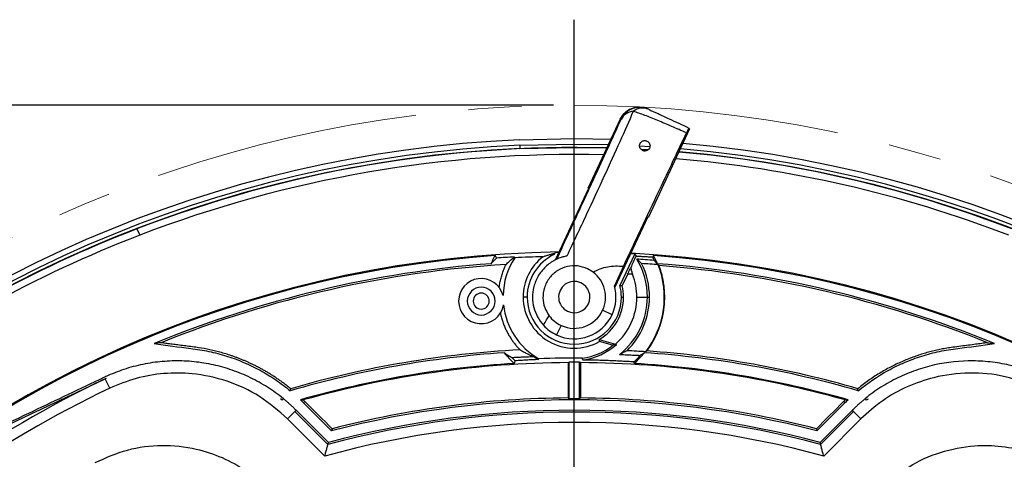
# Model space of a CAD drawing. Header units: millimetres. Extents: x 0 to 594, y 0 to 420.
# Tile 54 of 60: x 367 to 415, y 314 to 335. Entities that reach past the tile are written whole.
import ezdxf

# ---------------------------------------------------------------- set-up
doc = ezdxf.new("R2010")
doc.units = ezdxf.units.MM
doc.linetypes.add('CENTERX2', pattern=[20.32, 12.7, -2.54, 2.54, -2.54])
doc.layers.add('SLD-0', color=7, linetype='Continuous')
doc.styles.add('SLDTEXTSTYLE0', font='TXT', dxfattribs={"width": 0.75})
doc.dimstyles.new('SLDDIMSTYLE2', dxfattribs={"dimtxt": 3.5, "dimasz": 3.2, "dimexe": 0, "dimexo": 0.0625, "dimgap": 0.875, "dimtad": 1, "dimdec": 1, "dimlfac": 3, "dimrnd": 1e-09, "dimzin": 12, "dimdsep": 46, "dimtxsty": 'SLDTEXTSTYLE0', "dimsah": 1, "dimcen": 0.09, "dimadec": 0, "dimazin": 3, "dimtfac": 1, "dimtdec": 1, "dimtofl": 0, "dimtmove": 0, "dimatfit": 3, "dimfxl": 1, "dimfrac": 2, "dimtolj": 1, "dimtzin": 12, "dimarcsym": 0})

# ---------------------------------------------------------------- blocks, each defined once
blk = doc.blocks.new('_D_6')
at = {"layer": 'SLD-0', "color": 7, "transparency": 16777216}
for p, q in [((393.004, 331.244), (321.505, 331.244)), ((322.505, 210.524), (322.505, 331.244)), ((310.681, 276.702), (310.681, 277.769)), ((310.681, 277.769), (316.237, 277.769)), ((316.237, 277.769), (316.237, 276.702)), ((310.681, 265.065), (310.681, 263.999)), ((316.237, 263.999), (316.237, 265.065)), ((310.681, 263.999), (316.237, 263.999)), ((393.004, 210.524), (321.505, 210.524))]:
    blk.add_line(p, q, dxfattribs=at)
for points in [[(322.505, 331.244), (321.955, 328.044), (323.055, 328.044)], [(322.505, 210.524), (323.055, 213.724), (321.955, 213.724)]]:
    blk.add_solid(points, dxfattribs=at)
at = {"layer": 'SLD-0', "color": 7, "transparency": 16777216, "char_height": 3.5, "attachment_point": 1, "rotation": 90, "style": 'SLDTEXTSTYLE0'}
for s, insert in [('362.2', (317.993, 267.704)), ('14.26', (311.726, 265.065)), ('%%c', (317.993, 262.426))]:
    blk.add_mtext(s, dxfattribs=dict(at, insert=insert))
blk = doc.blocks.new('SW_CENTERMARKSYMBOL_1')
at = {"layer": 'SLD-0', "color": 0}
blk.add_line((0, 1.667), (0, 64.463), dxfattribs=at)

msp = doc.modelspace()

# ---------------------------------------------------------------- linework, layer by layer
at = {"color": 7, "linetype": 'Continuous', "lineweight": 25}
for p, q in [((396.208, 330.585), (394.659, 327.262)), ((396.245, 330.568), (396.208, 330.585)), ((397.574, 325.902), (399.547, 330.132)), ((391.394, 329.325), (391.401, 329.169)), ((397.138, 329.3), (397.627, 329.271)), ((397.228, 329.137), (397.514, 329.121)), ((397.273, 329.125), (397.485, 329.113)), ((393.103, 323.836), (394.693, 327.246)), ((394.659, 327.262), (394.693, 327.246)), ((395.95, 322.509), (397.54, 325.918)), ((397.54, 325.918), (397.574, 325.902)), ((373.034, 325.318), (373.175, 325.015)), ((393.07, 324.149), (393.088, 324.189)), ((396.902, 324.118), (396.194, 322.599)), ((396.902, 324.118), (396.706, 324.128)), ((394.903, 323.251), (394.637, 323.41)), ((396.363, 323.53), (395.927, 322.597)), ((396.303, 322.588), (396.567, 323.154)), ((391.746, 322.05), (391.555, 322.05)), ((396.262, 322.05), (396.365, 322.05)), ((397.004, 322.05), (397.508, 322.05)), ((397.508, 322.05), (397.609, 322.05)), ((395.816, 321.205), (395.363, 321.416)), ((393.37, 320.691), (393.158, 320.238)), ((395.198, 320.014), (395.977, 319.791)), ((395.844, 319.738), (395.21, 319.92)), ((393.754, 317.169), (393.754, 318.93)), ((394.254, 317.169), (394.254, 318.93)), ((371.736, 317.678), (371.521, 318.13)), ((380.005, 317.109), (379.918, 317.165)), ((380.005, 317.109), (380.063, 317.179)), ((407.944, 317.179), (408.002, 317.109)), ((408.087, 317.164), (408.002, 317.109)), ((381.092, 317.044), (381.028, 316.98)), ((382.371, 315.636), (381.028, 316.98)), ((406.979, 316.98), (405.636, 315.636)), ((406.915, 317.044), (406.979, 316.98)), ((380.262, 316.214), (380.615, 316.567)), ((382.047, 314.428), (380.262, 316.214)), ((380.615, 316.567), (380.675, 316.627)), ((380.615, 316.567), (382.196, 314.987)), ((380.675, 316.627), (382.221, 315.08)), ((405.786, 315.08), (407.332, 316.627)), ((405.811, 314.987), (407.392, 316.567)), ((407.745, 316.214), (405.96, 314.428)), ((407.392, 316.567), (407.332, 316.627)), ((407.745, 316.214), (407.392, 316.567))]:
    msp.add_line(p, q, dxfattribs=at)
at = {"color": 7, "linetype": 'Continuous', "lineweight": 25, "flags": 128}
for points in [[(391.382, 329.592), (394.018, 329.65), (395.76, 329.624)], [(391.394, 329.325), (394.018, 329.384), (395.638, 329.361)], [(391.401, 329.169), (394.018, 329.227), (395.565, 329.206)], [(390.201, 324.039), (390.245, 323.972), (390.28, 323.92)], [(391.13, 323.973), (391.144, 323.949), (391.155, 323.93)], [(393.269, 324.192), (393.186, 324.191), (393.088, 324.189)], [(396.902, 324.118), (396.937, 324.061), (396.963, 324.016)], [(397.806, 324.039), (397.781, 324.001), (397.762, 323.972)], [(396.303, 322.588), (396.242, 322.594), (396.194, 322.599)], [(395.198, 320.014), (395.205, 319.961), (395.21, 319.92)], [(392.29, 319.055), (392.296, 319.076), (392.3, 319.093)], [(394.407, 319.034), (394.404, 319.083), (394.401, 319.121)], [(391.17, 318.996), (391.144, 318.924), (391.124, 318.868)], [(393.709, 318.908), (393.709, 318.696), (393.709, 318.485), (393.709, 318.273), (393.709, 318.061), (393.708, 317.849), (393.708, 317.637), (393.708, 317.426), (393.708, 317.214)], [(393.709, 318.908), (393.734, 318.921), (393.754, 318.93)], [(394.298, 318.908), (394.273, 318.921), (394.254, 318.93)], [(394.298, 318.908), (394.298, 318.696), (394.298, 318.485), (394.298, 318.273), (394.299, 318.061), (394.299, 317.849), (394.299, 317.637), (394.299, 317.426), (394.299, 317.214)], [(396.883, 318.868), (396.868, 318.909), (396.857, 318.941)], [(380.393, 317.556), (380.404, 317.612), (380.414, 317.656)], [(407.614, 317.556), (407.603, 317.612), (407.594, 317.656)], [(393.708, 317.214), (393.733, 317.189), (393.754, 317.169)], [(394.299, 317.214), (394.274, 317.189), (394.254, 317.169)], [(380.876, 317.127), (380.954, 317.123), (381.015, 317.119)], [(381.092, 317.044), (381.255, 316.881), (381.419, 316.717), (381.582, 316.554), (381.746, 316.391), (381.909, 316.228), (382.073, 316.065), (382.236, 315.901), (382.399, 315.738)], [(405.608, 315.738), (405.771, 315.901), (405.935, 316.065), (406.098, 316.228), (406.261, 316.391), (406.425, 316.554), (406.588, 316.717), (406.752, 316.881), (406.915, 317.044)], [(407.131, 317.127), (407.053, 317.123), (406.992, 317.119)], [(382.399, 315.738), (382.384, 315.681), (382.371, 315.636)], [(405.608, 315.738), (405.623, 315.681), (405.636, 315.636)], [(382.196, 314.987), (382.209, 315.035), (382.221, 315.08)], [(405.811, 314.987), (405.798, 315.035), (405.786, 315.08)]]:
    msp.add_lwpolyline(points, dxfattribs=at)
at = {"color": 7, "linetype": 'Continuous', "lineweight": 25}
for centre, radius, start, end in [((397.151, 330.145), 1, 65.0011, 155.0011), ((396.891, 330.226), 0.731, 94.6043, 152.1039), ((397.288, 330.359), 0.75, 67.5289, 127.4193), ((394.004, 270.884), 58.767, 92.55717, 174.91297), ((394.004, 270.884), 58.767, 358.2868, 84.91297), ((394.004, 270.884), 58.5, 92.55717, 175.00761), ((394.004, 270.884), 58.343, 92.55717, 175.06381), ((394.004, 270.884), 58.333, 88.47011, 111.06806), ((394.004, 270.884), 58.333, 68.93194, 85.06723), ((394.004, 270.884), 58.343, 2.55717, 85.06381), ((394.004, 270.884), 58.5, 358.39926, 85.00761), ((394.004, 270.884), 58, 88.61316, 111.04543), ((394.004, 270.884), 58, 68.95457, 85.18756), ((394.004, 270.884), 58.333, 111.06806, 118.93194), ((394.004, 270.884), 58, 111.04543, 118.95457), ((394.004, 270.884), 53.332, 90.7797, 177.0867), ((394.004, 270.884), 53.291, 94.0919, 175.9081), ((394.004, 322.05), 4.291, 152.3891, 158.1033), ((394.004, 270.884), 53.167, 93.098, 94.0162), ((394.004, 322.05), 3.413, 146.5845, 178.6212), ((394.004, 270.884), 53.123, 91.6187, 93.0742), ((394.004, 322.05), 2.449, 127.7957, 180), ((394.004, 322.05), 2.258, 115.1416, 180), ((394.004, 270.884), 53.332, 0.7797, 87.0867), ((394.004, 322.05), 3.505, 0, 31.2842), ((394.004, 322.05), 4.221, 24.5402, 27.0761), ((394.004, 270.884), 53.291, 4.0919, 85.9081), ((394.004, 322.05), 4.291, 21.8967, 27.6109), ((394.004, 270.884), 52.917, 94.3154, 112.3736), ((394.004, 270.884), 52.83, 93.5499, 112.0193), ((394.004, 270.884), 52.871, 85.6322, 86.4997), ((394.004, 322.05), 3.605, 0, 26.4413), ((394.004, 322.05), 4.315, 322.538, 21.0583), ((394.004, 270.884), 52.917, 67.6264, 85.6846), ((394.004, 270.884), 52.83, 67.9807, 85.5878), ((389.544, 321.856), 1.083, 14.8054, 180), ((394.004, 322.05), 0.75, 65, 245), ((394.004, 322.05), 1.5, 335, 53.177), ((394.004, 270.884), 52.333, 86.9394, 87.1925), ((394.004, 322.05), 3, 0, 21.3465), ((389.544, 321.856), 0.667, 0, 180), ((394.004, 322.05), 0.75, 245, 65), ((394.004, 322.05), 2, 335, 15.8656), ((394.004, 322.05), 2.258, 0, 14.0569), ((394.004, 322.05), 2.361, 0, 13.1595), ((389.544, 321.856), 1.083, 180, 350.1946), ((389.544, 321.856), 0.667, 180, 0), ((389.544, 321.856), 0.383, 0, 180), ((389.544, 321.856), 0.383, 180, 0), ((394.004, 322.05), 2.449, 180, 299.5171), ((394.004, 322.05), 2.258, 180, 0), ((394.004, 322.05), 2.361, 300.3988, 0), ((394.004, 322.05), 3, 311.1248, 0), ((394.004, 322.05), 3.505, 308.2352, 0), ((394.004, 322.05), 3.605, 314.5427, 0), ((394.004, 322.05), 3.413, 186.3788, 240.0534), ((394.004, 322.05), 1.5, 245, 335), ((394.004, 322.05), 1.5, 216.5639, 245), ((394.004, 322.05), 2, 245, 335), ((394.004, 322.05), 2, 222.4404, 245), ((394.004, 270.884), 48.707, 93.0592, 106.2015), ((394.004, 322.05), 2.956, 277.7347, 308.5183), ((394.004, 322.05), 3.043, 277.6154, 311.6609), ((394.004, 270.884), 48.616, 93.9658, 106.2579), ((394.004, 322.05), 4.291, 218.4176, 227.8638), ((394.004, 322.05), 4.167, 223.9754, 227.1474), ((394.004, 322.05), 3.451, 235.7286, 240.2327), ((394.004, 270.884), 48.239, 89.5275, 92.0241), ((394.004, 270.884), 48.663, 85.9643, 87.0213), ((394.004, 322.05), 4.221, 312.5383, 318.5284), ((394.004, 322.05), 4.291, 312.1362, 321.5824), ((394.004, 270.884), 48.616, 73.7421, 86.0342), ((394.004, 270.884), 48.707, 73.7985, 85.9003), ((394.004, 270.884), 48.071, 93.4337, 105.8479), ((394.004, 270.884), 48.025, 90.3511, 105.6908), ((394.004, 270.884), 48.047, 89.7019, 90.2981), ((394.004, 270.884), 48.025, 74.3092, 89.6489), ((394.004, 270.884), 48.071, 74.1522, 86.5663), ((394.004, 270.884), 52.323, 115.448, 154.552), ((394.004, 270.884), 51.823, 115.448, 154.552), ((394.004, 270.884), 46.331, 90.3656, 104.5048), ((394.004, 270.884), 46.286, 89.6905, 90.3095), ((394.004, 270.884), 46.331, 75.4952, 89.6344), ((394.004, 270.884), 46.239, 75.4299, 104.5701), ((394.004, 270.884), 45.656, 75.0121, 104.9879), ((394.004, 270.884), 45.74, 75.0727, 104.9273), ((394.004, 270.884), 45.156, 74.6466, 105.3534)]:
    msp.add_arc(centre, radius, start, end, dxfattribs=at)
for points, knots in [([(396.832, 330.954), (396.626, 330.485), (396.213, 329.545), (395.443, 327.854), (394.591, 326.013), (393.963, 324.684), (393.649, 324.019)], [0, 0, 0, 0, 0.250431, 0.501116, 0.75018, 1, 1, 1, 1]), ([(396.208, 330.585), (396.284, 330.706), (396.442, 330.958), (396.829, 331.147), (397.217, 331.182), (397.433, 331.105), (397.537, 331.069)], [0, 0, 0, 0, 0.270257, 0.562423, 0.789733, 1, 1, 1, 1]), ([(399.385, 329.919), (399.148, 330.024), (398.674, 330.233), (398.001, 330.519), (397.37, 330.774), (397.013, 330.894), (396.832, 330.954)], [0, 0, 0, 0, 0.247904, 0.496068, 0.745168, 1, 1, 1, 1]), ([(397.574, 331.051), (397.716, 330.985), (397.999, 330.853), (398.642, 330.553), (399.175, 330.305), (399.501, 330.153)], [0, 0, 0, 0, 0.281567, 0.561013, 1, 1, 1, 1]), ([(393.167, 323.867), (393.5, 324.587), (394.165, 326.025), (395.003, 327.846), (395.704, 329.377), (396.065, 330.171), (396.245, 330.568)], [0, 0, 0, 0, 0.279631, 0.558708, 0.779098, 1, 1, 1, 1]), ([(396.363, 323.53), (396.68, 324.205), (397.314, 325.555), (398.128, 327.278), (398.824, 328.745), (399.198, 329.527), (399.385, 329.919)], [0, 0, 0, 0, 0.279967, 0.55992, 0.779963, 1, 1, 1, 1]), ([(399.501, 330.153), (399.495, 330.143), (399.482, 330.122), (399.417, 329.986), (399.385, 329.919)], [0, 0, 0, 0, 0.500068, 1, 1, 1, 1]), ([(397.279, 329.074), (397.25, 329.093), (397.192, 329.129), (397.158, 329.191), (397.14, 329.244), (397.131, 329.299), (397.14, 329.372), (397.173, 329.442), (397.219, 329.491), (397.265, 329.523), (397.319, 329.545), (397.378, 329.553), (397.438, 329.548), (397.472, 329.534), (397.49, 329.527)], [0, 0, 0, 0, 0.124631, 0.249226, 0.295927, 0.374298, 0.498834, 0.623497, 0.690006, 0.748942, 0.812834, 0.874376, 0.934308, 1, 1, 1, 1]), ([(397.49, 329.527), (397.515, 329.512), (397.573, 329.477), (397.62, 329.399), (397.639, 329.312), (397.628, 329.223), (397.585, 329.141), (397.517, 329.084), (397.45, 329.057), (397.39, 329.049), (397.331, 329.054), (397.297, 329.067), (397.279, 329.074)], [0, 0, 0, 0, 0.1082065, 0.2495034, 0.3742909, 0.4993348, 0.6401539, 0.7487706, 0.8133711, 0.8742482, 0.9346587, 1, 1, 1, 1]), ([(390.022, 323.651), (390.043, 323.674), (390.084, 323.72), (390.149, 323.787), (390.213, 323.854), (390.258, 323.898), (390.28, 323.92)], [0, 0, 0, 0, 0.257404, 0.509872, 0.757404, 1, 1, 1, 1]), ([(390.732, 323.613), (390.758, 323.638), (390.808, 323.688), (390.886, 323.762), (390.966, 323.834), (391.047, 323.904), (391.103, 323.95), (391.13, 323.973)], [0, 0, 0, 0, 0.21072, 0.416079, 0.616079, 0.810719, 1, 1, 1, 1]), ([(393.649, 324.019), (393.583, 324.005), (393.501, 323.988), (393.416, 323.962), (393.395, 323.955), (393.389, 323.954), (393.388, 323.953), (393.387, 323.953), (393.302, 323.926), (393.052, 323.826), (392.741, 323.622), (392.469, 323.345), (392.291, 323.098), (392.151, 322.825), (392.03, 322.457), (391.983, 322.021), (392.051, 321.543), (392.218, 321.094), (392.425, 320.832), (392.528, 320.701)], [0, 0, 0, 0, 0.046877, 0.05871, 0.061723, 0.062504, 0.062713, 0.062791, 0.062801, 0.125145, 0.249968, 0.312679, 0.375407, 0.43822, 0.501044, 0.626042, 0.750572, 0.875485, 1, 1, 1, 1]), ([(392.503, 323.985), (392.526, 323.994), (392.572, 324.01), (392.643, 324.033), (392.713, 324.055), (392.784, 324.077), (392.855, 324.097), (392.926, 324.115), (392.996, 324.133), (393.046, 324.144), (393.07, 324.149)], [0, 0, 0, 0, 0.150597, 0.29388, 0.429849, 0.558504, 0.679846, 0.793876, 0.900594, 1, 1, 1, 1]), ([(396.963, 324.016), (396.92, 323.921), (396.836, 323.737), (396.75, 323.549), (396.708, 323.459)], [0, 0, 0, 0, 0.520085, 1, 1, 1, 1]), ([(396.963, 324.016), (397.026, 324.013), (397.154, 324.007), (397.349, 323.996), (397.553, 323.985), (397.691, 323.976), (397.762, 323.972)], [0, 0, 0, 0, 0.23126, 0.475001, 0.731243, 1, 1, 1, 1]), ([(397.843, 323.803), (397.696, 323.816), (397.418, 323.84), (397.133, 323.861), (396.999, 323.87)], [0, 0, 0, 0, 0.526535, 1, 1, 1, 1]), ([(397.232, 323.656), (397.206, 323.68), (397.156, 323.729), (397.079, 323.8), (397.025, 323.847), (396.999, 323.87)], [0, 0, 0, 0, 0.342765, 0.676098, 1, 1, 1, 1]), ([(390.407, 322.51), (390.413, 322.549), (390.423, 322.625), (390.443, 322.739), (390.467, 322.852), (390.494, 322.964), (390.525, 323.075), (390.559, 323.185), (390.597, 323.293), (390.639, 323.401), (390.683, 323.508), (390.716, 323.578), (390.732, 323.613)], [0, 0, 0, 0, 0.100623, 0.200837, 0.300742, 0.40044, 0.500034, 0.599624, 0.699314, 0.799206, 0.899401, 1, 1, 1, 1]), ([(394.637, 323.41), (394.481, 323.465), (394.169, 323.575), (393.669, 323.539), (393.272, 323.38), (392.993, 323.169), (392.81, 322.972), (392.666, 322.747), (392.531, 322.419), (392.481, 322.003), (392.561, 321.546), (392.719, 321.286), (392.799, 321.157)], [0, 0, 0, 0, 0.124814, 0.24961, 0.374281, 0.44026, 0.499573, 0.561853, 0.625043, 0.750181, 0.87513, 1, 1, 1, 1]), ([(394.903, 323.251), (395.134, 323.355), (395.598, 323.564), (396.107, 323.542), (396.363, 323.53)], [0, 0, 0, 0, 0.497548, 1, 1, 1, 1]), ([(396.567, 323.154), (396.575, 323.172), (396.591, 323.206), (396.615, 323.258), (396.639, 323.309), (396.662, 323.359), (396.686, 323.41), (396.701, 323.443), (396.709, 323.459)], [0, 0, 0, 0, 0.167902, 0.334771, 0.501009, 0.667021, 0.833216, 1, 1, 1, 1]), ([(396.708, 323.459), (396.711, 323.446), (396.715, 323.421), (396.723, 323.381), (396.733, 323.341), (396.747, 323.288), (396.768, 323.221), (396.788, 323.169), (396.798, 323.142)], [0, 0, 0, 0, 0.121816, 0.245201, 0.370637, 0.498591, 0.745847, 1, 1, 1, 1]), ([(397.486, 319.466), (397.509, 319.497), (397.555, 319.561), (397.623, 319.66), (397.69, 319.765), (397.756, 319.875), (397.82, 319.99), (397.883, 320.111), (397.943, 320.237), (398.001, 320.368), (398.056, 320.505), (398.107, 320.647), (398.155, 320.795), (398.198, 320.948), (398.236, 321.107), (398.27, 321.27), (398.317, 321.559), (398.35, 321.975), (398.33, 322.406), (398.288, 322.726), (398.249, 322.937), (398.199, 323.147), (398.14, 323.354), (398.092, 323.49), (398.068, 323.558)], [0, 0, 0, 0, 0.027026, 0.054952, 0.08378, 0.113508, 0.144136, 0.175666, 0.208096, 0.241426, 0.275658, 0.31079, 0.346822, 0.383755, 0.421588, 0.460321, 0.499955, 0.625094, 0.750229, 0.799994, 0.849854, 0.899808, 0.949857, 1, 1, 1, 1]), ([(390.461, 321.278), (390.469, 321.242), (390.485, 321.169), (390.514, 321.062), (390.545, 320.958), (390.579, 320.856), (390.615, 320.757), (390.654, 320.66), (390.694, 320.566), (390.737, 320.474), (390.781, 320.385), (390.827, 320.299), (390.875, 320.215), (390.924, 320.134), (390.974, 320.056), (391.025, 319.98), (391.077, 319.907), (391.13, 319.836), (391.184, 319.768), (391.238, 319.703), (391.293, 319.64), (391.348, 319.579), (391.386, 319.54), (391.404, 319.521)], [0, 0, 0, 0, 0.0555175, 0.1102453, 0.1641833, 0.2173316, 0.2696901, 0.3212588, 0.3720376, 0.4220266, 0.4712258, 0.519635, 0.5672543, 0.6140837, 0.6601232, 0.7053727, 0.7498323, 0.7935018, 0.8363814, 0.8784711, 0.9197707, 0.9602803, 1, 1, 1, 1]), ([(392.528, 320.701), (392.577, 320.787), (392.664, 320.941), (392.758, 321.091), (392.799, 321.157)], [0, 0, 0, 0, 0.560596, 1, 1, 1, 1]), ([(373.861, 319.817), (374.447, 319.74), (375.033, 319.662), (375.766, 319.567), (375.912, 319.548), (376.201, 319.502), (376.346, 319.475), (376.776, 319.385), (377.06, 319.311), (377.894, 319.048), (378.429, 318.821), (379.2, 318.401), (379.451, 318.248), (379.935, 317.919), (380.168, 317.743), (380.393, 317.556)], [0, 0, 0, 0, 0.25, 0.25, 0.3125, 0.3125, 0.375, 0.375, 0.5, 0.5, 0.75, 0.75, 0.875, 0.875, 1, 1, 1, 1]), ([(380.414, 317.656), (380.367, 317.694), (380.273, 317.77), (380.131, 317.88), (379.988, 317.987), (379.844, 318.089), (379.699, 318.188), (379.553, 318.284), (379.407, 318.376), (379.26, 318.465), (379.112, 318.55), (378.965, 318.631), (378.817, 318.709), (378.67, 318.784), (378.523, 318.855), (378.376, 318.923), (378.23, 318.987), (378.084, 319.048), (377.938, 319.106), (377.792, 319.162), (377.647, 319.214), (377.37, 319.309), (376.957, 319.431), (376.41, 319.557), (375.935, 319.635), (375.541, 319.684), (375.233, 319.725), (374.945, 319.762), (374.677, 319.798), (374.43, 319.83), (374.272, 319.851), (374.196, 319.861)], [0, 0, 0, 0, 0.027035, 0.053839, 0.080422, 0.106795, 0.132967, 0.158948, 0.184746, 0.210342, 0.235705, 0.260825, 0.28569, 0.310291, 0.33462, 0.358701, 0.382547, 0.406164, 0.429561, 0.452744, 0.475721, 0.498496, 0.583942, 0.667751, 0.749452, 0.798877, 0.845233, 0.888524, 0.928748, 0.965907, 1, 1, 1, 1]), ([(391.404, 319.521), (391.431, 319.506), (391.483, 319.476), (391.564, 319.432), (391.646, 319.389), (391.727, 319.348), (391.81, 319.309), (391.892, 319.271), (391.975, 319.234), (392.032, 319.211), (392.06, 319.199)], [0, 0, 0, 0, 0.14103, 0.27748, 0.409349, 0.536639, 0.659348, 0.777478, 0.891029, 1, 1, 1, 1]), ([(413.811, 319.861), (413.72, 319.849), (413.528, 319.824), (413.224, 319.784), (412.891, 319.74), (412.527, 319.692), (412.182, 319.649), (411.867, 319.602), (411.591, 319.551), (411.317, 319.492), (411.044, 319.425), (410.773, 319.349), (410.504, 319.264), (410.235, 319.17), (409.965, 319.066), (409.695, 318.952), (409.425, 318.828), (409.157, 318.693), (408.89, 318.548), (408.625, 318.393), (408.363, 318.226), (408.103, 318.048), (407.845, 317.859), (407.678, 317.724), (407.594, 317.656)], [0, 0, 0, 0, 0.041047, 0.086621, 0.136724, 0.191354, 0.250514, 0.292211, 0.333982, 0.375792, 0.417609, 0.459484, 0.501462, 0.543801, 0.58689, 0.630661, 0.674966, 0.719707, 0.764929, 0.810677, 0.857003, 0.90396, 0.951604, 1, 1, 1, 1]), ([(407.614, 317.556), (408.062, 317.929), (408.541, 318.255), (409.305, 318.673), (409.568, 318.801), (410.108, 319.031), (410.383, 319.133), (410.941, 319.309), (411.223, 319.383), (411.654, 319.474), (411.798, 319.501), (412.088, 319.547), (412.234, 319.566), (412.97, 319.662), (413.558, 319.74), (414.146, 319.817)], [0, 0, 0, 0, 0.25, 0.25, 0.375, 0.375, 0.5, 0.5, 0.625, 0.625, 0.6875, 0.6875, 0.75, 0.75, 1, 1, 1, 1]), ([(390.641, 319.384), (390.671, 319.364), (390.73, 319.325), (390.82, 319.268), (390.911, 319.212), (390.974, 319.175), (391.005, 319.157)], [0, 0, 0, 0, 0.2604, 0.513867, 0.7604, 1, 1, 1, 1]), ([(391.005, 319.157), (391.068, 319.16), (391.192, 319.166), (391.376, 319.174), (391.554, 319.182), (391.727, 319.188), (391.895, 319.194), (392.006, 319.197), (392.06, 319.199)], [0, 0, 0, 0, 0.18492, 0.362466, 0.532688, 0.695641, 0.851388, 1, 1, 1, 1]), ([(392.29, 319.055), (392.254, 319.054), (392.179, 319.05), (392.067, 319.046), (391.952, 319.04), (391.836, 319.034), (391.667, 319.026), (391.444, 319.013), (391.263, 319.002), (391.17, 318.996)], [0, 0, 0, 0, 0.094106, 0.191042, 0.290839, 0.393525, 0.499126, 0.741153, 1, 1, 1, 1]), ([(396.857, 318.941), (396.809, 318.944), (396.714, 318.95), (396.572, 318.958), (396.433, 318.966), (396.242, 318.977), (396, 318.989), (395.696, 319.002), (395.391, 319.013), (395.124, 319.021), (394.907, 319.026), (394.738, 319.029), (394.572, 319.032), (394.462, 319.033), (394.407, 319.034)], [0, 0, 0, 0, 0.065125, 0.128144, 0.18907, 0.247914, 0.377886, 0.498659, 0.628056, 0.748474, 0.813915, 0.877545, 0.939518, 1, 1, 1, 1]), ([(396.532, 319.481), (396.503, 319.465), (396.445, 319.433), (396.355, 319.386), (396.266, 319.341), (396.203, 319.312), (396.173, 319.298)], [0, 0, 0, 0, 0.264049, 0.518732, 0.764049, 1, 1, 1, 1]), ([(396.173, 319.298), (396.216, 319.296), (396.305, 319.293), (396.44, 319.288), (396.578, 319.283), (396.72, 319.277), (396.866, 319.27), (397.015, 319.263), (397.115, 319.258), (397.166, 319.255)], [0, 0, 0, 0, 0.1277464, 0.2604849, 0.3982453, 0.5410542, 0.6889356, 0.841911, 1, 1, 1, 1]), ([(380.063, 317.179), (379.82, 317.377), (379.567, 317.559), (379.172, 317.811), (379.037, 317.891), (378.763, 318.044), (378.622, 318.117), (378.197, 318.323), (377.907, 318.443), (377.317, 318.648), (377.017, 318.733), (376.559, 318.834), (376.405, 318.863), (376.095, 318.913), (375.938, 318.934), (375.467, 318.982), (375.155, 318.995), (374.531, 318.986), (374.22, 318.963), (373.755, 318.902), (373.6, 318.877), (373.29, 318.818), (373.136, 318.784), (372.678, 318.668), (372.381, 318.574), (371.946, 318.409), (371.802, 318.35), (371.59, 318.255), (371.52, 318.222), (371.378, 318.155), (371.308, 318.121), (370.67, 317.818), (368.971, 317.009), (367.272, 316.201), (366.139, 315.662)], [0, 0, 0, 0, 0.0625, 0.0625, 0.09375, 0.09375, 0.125, 0.125, 0.1875, 0.1875, 0.25, 0.25, 0.28125, 0.28125, 0.3125, 0.3125, 0.375, 0.375, 0.4375, 0.4375, 0.46875, 0.46875, 0.5, 0.5, 0.5625, 0.5625, 0.59375, 0.59375, 0.609375, 0.609375, 0.625, 0.625, 0.75, 1, 1, 1, 1]), ([(421.868, 315.662), (420.724, 316.206), (419.008, 317.023), (417.291, 317.84), (416.648, 318.146), (416.576, 318.18), (416.434, 318.247), (416.363, 318.28), (416.147, 318.374), (416.002, 318.433), (415.565, 318.595), (415.269, 318.685), (414.668, 318.833), (414.364, 318.889), (413.745, 318.967), (413.431, 318.988), (412.499, 318.997), (411.883, 318.932), (410.971, 318.727), (410.668, 318.641), (410.082, 318.436), (409.796, 318.317), (409.239, 318.047), (408.969, 317.896), (408.573, 317.644), (408.443, 317.556), (408.19, 317.373), (408.066, 317.278), (407.944, 317.179)], [0, 0, 0, 0, 0.25, 0.375, 0.375, 0.390625, 0.390625, 0.40625, 0.40625, 0.4375, 0.4375, 0.5, 0.5, 0.5625, 0.5625, 0.625, 0.625, 0.75, 0.75, 0.8125, 0.8125, 0.875, 0.875, 0.9375, 0.9375, 0.96875, 0.96875, 1, 1, 1, 1]), ([(371.574, 318.15), (371.126, 317.938), (370.226, 317.511), (368.876, 316.867), (367.526, 316.225), (366.628, 315.798), (366.181, 315.585)], [0, 0, 0, 0, 0.248983, 0.500319, 0.751482, 1, 1, 1, 1]), ([(380.262, 316.214), (379.83, 316.592), (378.965, 317.349), (377.384, 318.071), (375.814, 318.414), (374.336, 318.419), (372.991, 318.197), (372.155, 317.852), (371.736, 317.678)], [0, 0, 0, 0, 0.1862149, 0.3730037, 0.5593473, 0.7057449, 0.8526515, 1, 1, 1, 1]), ([(416.271, 317.678), (415.738, 317.89), (414.67, 318.315), (412.938, 318.468), (411.344, 318.268), (409.949, 317.781), (408.755, 317.123), (408.082, 316.517), (407.745, 316.214)], [0, 0, 0, 0, 0.186219, 0.373011, 0.559335, 0.705747, 0.852633, 1, 1, 1, 1]), ([(380.063, 317.179), (380.105, 317.144), (380.19, 317.074), (380.315, 316.966), (380.437, 316.856), (380.557, 316.743), (380.636, 316.665), (380.675, 316.627)], [0, 0, 0, 0, 0.20008, 0.400037, 0.599954, 0.799914, 1, 1, 1, 1]), ([(407.332, 316.627), (407.372, 316.665), (407.45, 316.743), (407.57, 316.856), (407.693, 316.966), (407.817, 317.074), (407.902, 317.144), (407.944, 317.179)], [0, 0, 0, 0, 0.200272, 0.400324, 0.60024, 0.800104, 1, 1, 1, 1]), ([(371.04, 314.119), (371.549, 314.346), (372.565, 314.799), (374.237, 314.998), (375.781, 314.839), (377.137, 314.387), (378.294, 313.763), (378.943, 313.18), (379.267, 312.889)], [0, 0, 0, 0, 0.1870755, 0.3735181, 0.5603022, 0.7065737, 0.85344, 1, 1, 1, 1]), ([(382.047, 314.428), (382.066, 314.496), (382.102, 314.633), (382.143, 314.788), (382.169, 314.885), (382.184, 314.942), (382.194, 314.979), (382.196, 314.984), (382.196, 314.987)], [0, 0, 0, 0, 0.249783, 0.49923, 0.629106, 0.749626, 0.876584, 1, 1, 1, 1]), ([(405.96, 314.428), (405.942, 314.496), (405.905, 314.633), (405.864, 314.788), (405.838, 314.885), (405.823, 314.942), (405.813, 314.979), (405.812, 314.984), (405.811, 314.987)], [0, 0, 0, 0, 0.249783, 0.49923, 0.629014, 0.749626, 0.876554, 1, 1, 1, 1]), ([(408.74, 312.889), (409.16, 313.255), (409.999, 313.986), (411.54, 314.665), (413.063, 314.964), (414.492, 314.928), (415.781, 314.669), (416.572, 314.302), (416.967, 314.119)], [0, 0, 0, 0, 0.1870871, 0.373518, 0.5603018, 0.7065743, 0.8534386, 1, 1, 1, 1])]:
    msp.add_open_spline(points, degree=3, knots=knots, dxfattribs=at)
for points in [[(393.07, 324.149), (393.061, 324.131), (393.053, 324.113), (393.044, 324.095)], [(397.985, 323.651), (397.94, 323.702), (397.892, 323.752), (397.843, 323.803)], [(398.03, 323.601), (398.043, 323.586), (398.055, 323.572), (398.068, 323.558)], [(374.196, 319.861), (374.084, 319.846), (373.972, 319.832), (373.861, 319.817)], [(396.027, 319.777), (395.968, 319.763), (395.907, 319.75), (395.844, 319.738)], [(395.977, 319.791), (395.993, 319.786), (396.01, 319.781), (396.027, 319.777)], [(413.811, 319.861), (413.923, 319.846), (414.035, 319.832), (414.146, 319.817)], [(397.366, 319.384), (397.302, 319.341), (397.235, 319.298), (397.166, 319.255)], [(397.428, 319.426), (397.448, 319.439), (397.467, 319.453), (397.486, 319.466)], [(381.028, 316.98), (380.978, 317.029), (380.927, 317.079), (380.876, 317.127)], [(381.015, 317.119), (381.041, 317.094), (381.067, 317.069), (381.092, 317.044)], [(406.915, 317.044), (406.941, 317.069), (406.966, 317.094), (406.992, 317.119)], [(407.131, 317.127), (407.08, 317.079), (407.029, 317.029), (406.979, 316.98)]]:
    msp.add_open_spline(points, degree=3, dxfattribs=at)
at = {"layer": 'SLD-0', "color": 7, "linetype": 'CENTERX2', "lineweight": 18}
msp.add_circle((394.004, 270.884), 60.36, dxfattribs=at)

# ---------------------------------------------------------------- block references
at = {"layer": 'SLD-0', "color": 7}
msp.add_blockref('SW_CENTERMARKSYMBOL_1', (394.004, 270.884), dxfattribs=at)

# ---------------------------------------------------------------- dimensions: what is measured, and where the dimension line sits
dim = msp.add_linear_dim(base=(322.505, 331.244), p1=(394.004, 210.524), p2=(394.004, 331.244), angle=90, text='%%c<>', dimstyle='SLDDIMSTYLE2', dxfattribs=at)
dim.commit()
dim.dimension.update_dxf_attribs({"geometry": '_D_6', "text_midpoint": (322.505, 270.884), "dimtype": 160})

doc.saveas('drawing.dxf')
